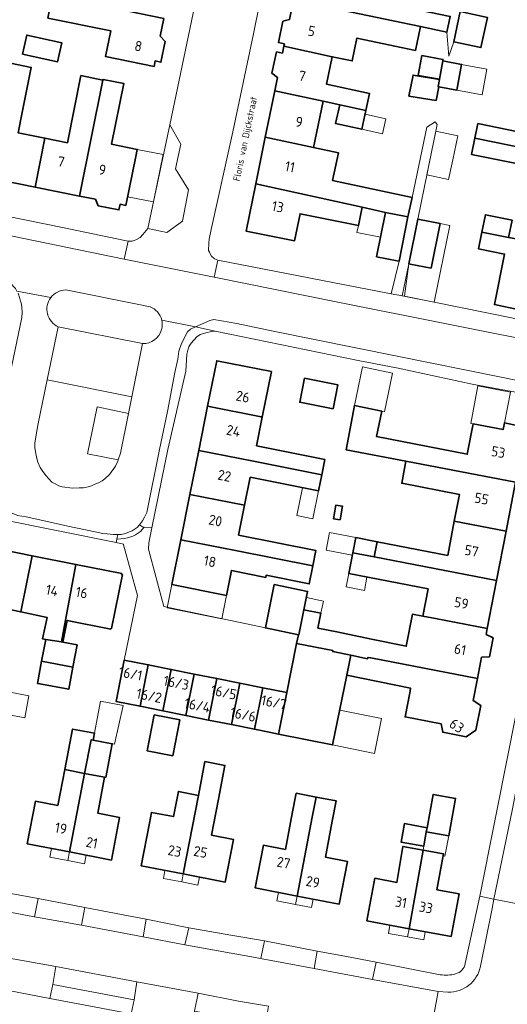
# Model space of a CAD drawing. Header units: metres. Extents: x 149984 to 156489, y 469398 to 478068.
# Tile 202 of 256: x 154143 to 154208, y 471659 to 471790. Entities that reach past the tile are written whole.
import ezdxf
from ezdxf.enums import TextEntityAlignment as Align

# ---------------------------------------------------------------- set-up
doc = ezdxf.new("R2010")
doc.units = ezdxf.units.M
doc.header["$LTSCALE"] = 0.75
for name, color, linetype, lineweight in [('B-WE-GR-BEPLANTING_CULTUUR_HEESTERS-GV', 252, 'Continuous', 18), ('B-WE-OG-BEBOUWING-GV', 6, 'Continuous', 35), ('B-WE-OG-BEBOUWING-T18', 1, 'Continuous', 18), ('B-WE-OG-BEBOUWING_LUIFEL-GV', 6, 'Continuous', 18), ('B-WE-OG-BEBOUWING_OVERBOUWING-GV', 6, 'Continuous', 18), ('B-WE-OG-TERREIN_ERF-GV', 252, 'Continuous', 18), ('B-WE-OG-TOPOGRAFIE-T18', 7, 'Continuous', 18), ('B-WE-VH-OPENVERHARDING_BETONELEMENT-GV', 252, 'Continuous', 18), ('B-WE-VH-OPENVERHARDING_BETONSTRAATSTEEN-GV', 252, 'Continuous', 18), ('B-WE-VH-OPENVERHARDING_STRAATBAKSTEEN-GV', 252, 'Continuous', 18), ('B-WE-VH-OPENVERHARDING_TEGEL-GV', 252, 'Continuous', 18)]:
    doc.layers.add(name, color=color, linetype=linetype, lineweight=lineweight)
doc.styles.add('NLCS-ISO-M500-T18', font='NLCS-ISO.ttf', dxfattribs={"height": 0.9})
doc.styles.add('NLCS-ISO-M750-T18', font='NLCS-ISO.ttf', dxfattribs={"height": 1.35})

msp = doc.modelspace()

# ---------------------------------------------------------------- linework, layer by layer
at = {"layer": 'B-WE-GR-BEPLANTING_CULTUUR_HEESTERS-GV', "flags": 128}
for points in [[(154160.196, 471762.384), (154162.72, 471761.82), (154164.79, 471763.33), (154165.57, 471767.5), (154163.87, 471770.28), (154164.58, 471773.59), (154163.1, 471776.16)], [(154158.347, 471659.887), (154158.711, 471662.274), (154147.977, 471664.301), (154147.564, 471661.944)], [(154166.885, 471660.774), (154166.402, 471658.39), (154175.816, 471656.644), (154176.22, 471659.062), (154172.235, 471659.734)]]:
    msp.add_lwpolyline(points, close=True, dxfattribs=at)
at = {"layer": 'B-WE-GR-BEPLANTING_CULTUUR_HEESTERS-GV'}
for points in [[(154147.289, 471753.189, 0.4795083), (154148.282, 471749.32)], [(154149.296, 471754.217, 0.2322503), (154147.289, 471753.189)], [(154162.031, 471750.211, 0.2443275), (154160.489, 471751.98)], [(154162.011, 471748.948, 0.1266884), (154162.031, 471750.211)], [(154159.494, 471747.079, 0.3455801), (154162.011, 471748.948)]]:
    msp.add_lwpolyline(points, format="xyb", dxfattribs=at)
at = {"layer": 'B-WE-GR-BEPLANTING_CULTUUR_HEESTERS-GV', "flags": 128}
for points in [[(154160.489, 471751.98), (154158.968, 471752.284), (154149.296, 471754.217)], [(154148.282, 471749.32), (154159.494, 471747.079)]]:
    msp.add_lwpolyline(points, dxfattribs=at)
at = {"layer": 'B-WE-OG-BEBOUWING-GV', "flags": 128}
for points in [[(154187.18, 471797.309), (154180.726, 471798.64), (154180.589, 471797.973), (154179.805, 471798.134), (154179.221, 471795.283), (154179.927, 471794.741), (154179.514, 471792.729), (154185.955, 471791.378), (154196.382, 471789.191), (154199.902, 471788.453), (154200.343, 471790.558), (154186.39, 471793.485)], [(154147.489, 471793.215), (154146.905, 471790.333), (154155.255, 471788.641), (154154.562, 471785.221), (154161.01, 471783.913), (154161.155, 471784.628), (154161.929, 471784.471), (154162.49, 471787.235), (154161.826, 471787.931), (154162.301, 471790.274), (154155.851, 471791.583), (154155.839, 471791.523)], [(154179.514, 471792.729), (154178.983, 471790.136), (154178.121, 471789.915), (154177.537, 471787.064), (154178.321, 471786.903), (154178.258, 471786.598), (154184.677, 471785.194), (154187.326, 471784.647), (154187.949, 471787.664), (154195.72, 471786.034), (154196.382, 471789.191), (154185.955, 471791.378)], [(154201.665, 471791.189), (154200.812, 471787.193), (154204.436, 471786.419), (154205.289, 471790.415)], [(154143.549, 471785.541), (154148.202, 471784.53), (154148.752, 471787.061), (154144.099, 471788.071)], [(154178.258, 471786.598), (154178.068, 471785.669), (154177.28, 471785.837), (154176.673, 471782.991), (154177.402, 471782.421), (154177.04, 471780.655), (154183.454, 471779.274), (154185.665, 471778.798), (154189.141, 471778.049), (154189.628, 471780.311), (154183.922, 471781.54), (154184.677, 471785.194)], [(154140.201, 471775.661), (154138.897, 471769.165), (154145.205, 471767.883), (154146.51, 471774.379), (154142.94, 471775.104), (154143.488, 471777.801), (154144.702, 471783.781), (154141.943, 471784.341), (154141.296, 471781.151), (154140.738, 471778.352)], [(154196.108, 471782.712), (154198.908, 471782.2), (154199.352, 471784.63), (154199.39, 471784.84), (154196.591, 471785.352)], [(154199.352, 471784.63), (154198.908, 471782.2), (154198.906, 471782.191), (154198.73, 471781.228), (154198.83, 471781.21), (154201.242, 471780.768), (154201.865, 471784.171)], [(154145.205, 471767.883), (154151.119, 471766.682), (154154.214, 471782.091), (154151.301, 471782.682), (154149.495, 471773.773), (154146.51, 471774.379)], [(154151.119, 471766.682), (154153.221, 471766.255), (154153.596, 471765.392), (154156.351, 471764.834), (154156.504, 471765.589), (154157.26, 471765.436), (154158.576, 471771.929), (154158.77, 471772.888), (154155.378, 471773.576), (154157.01, 471781.626), (154154.234, 471782.189), (154154.214, 471782.091)], [(154198.477, 471779.391), (154198.83, 471781.21), (154198.73, 471781.228), (154198.906, 471782.191), (154195.407, 471782.754), (154194.867, 471779.972)], [(154175.778, 471774.493), (154182.185, 471773.131), (154183.454, 471779.274), (154177.04, 471780.655)], [(154189.141, 471778.049), (154185.665, 471778.798), (154185.131, 471776.315), (154188.607, 471775.567)], [(154213.387, 471772.372), (154220.922, 471770.824), (154221.39, 471773.178), (154221.971, 471776.104), (154222.081, 471776.655), (154214.549, 471778.23), (154213.891, 471774.913), (154210.784, 471775.552), (154210.659, 471774.943), (154204.032, 471776.304), (154203.636, 471774.375)], [(154182.185, 471773.131), (154175.778, 471774.493), (154174.51, 471768.306), (154188.644, 471765.222), (154191.745, 471764.509), (154194.735, 471763.909), (154195.285, 471766.496), (154184.729, 471768.74), (154185.512, 471772.424)], [(154220.922, 471770.824), (154213.387, 471772.372), (154203.636, 471774.375), (154203.194, 471772.222), (154210.463, 471770.729), (154210.326, 471770.063), (154212.827, 471769.549), (154212.225, 471766.512), (154219.75, 471764.924)], [(154174.51, 471768.306), (154173.226, 471762.04), (154179.686, 471760.741), (154180.409, 471764.338), (154188.154, 471762.782), (154188.644, 471765.222)], [(154193.316, 471758.075), (154193.554, 471758.027), (154194.735, 471763.909), (154191.745, 471764.509), (154190.564, 471758.627)], [(154197.832, 471757.087), (154199.024, 471763.018), (154196.026, 471763.622), (154194.833, 471757.691), (154195.016, 471757.654)], [(154204.569, 471761.901), (154208.098, 471761.19), (154208.557, 471763.501), (154205.026, 471764.202)], [(154218.588, 471759.076), (154211.056, 471760.62), (154209.586, 471760.915), (154208.098, 471761.19), (154204.569, 471761.901), (154204.124, 471759.661), (154207.566, 471758.978), (154206.215, 471752.26), (154209.548, 471751.589), (154210.155, 471754.609), (154217.41, 471753.15)], [(154168.13, 471738.784), (154175.218, 471737.331), (154175.384, 471737.29), (154176.601, 471743.353), (154169.335, 471744.806)], [(154184.799, 471738.399), (154185.436, 471741.587), (154181.004, 471742.473), (154180.367, 471739.285)], [(154166.947, 471732.867), (154174.21, 471731.444), (154183.28, 471729.651), (154183.681, 471731.69), (154174.625, 471733.509), (154175.384, 471737.29), (154175.218, 471737.331), (154168.13, 471738.784)], [(154209.017, 471728.663), (154209.37, 471730.492), (154210.335, 471730.321), (154211.299, 471735.769), (154207.573, 471736.568), (154207.376, 471735.649), (154203.387, 471736.42), (154202.606, 471732.373), (154190.575, 471734.731), (154191.252, 471738.114), (154187.651, 471738.849), (154186.519, 471732.982), (154194.475, 471731.455)], [(154174.21, 471731.444), (154166.947, 471732.867), (154165.784, 471727.051), (154173.042, 471725.629), (154173.783, 471729.319), (154182.857, 471727.497), (154183.28, 471729.651)], [(154200.888, 471723.471), (154207.765, 471722.182), (154209.017, 471728.663), (154194.475, 471731.455), (154193.913, 471728.526), (154201.578, 471727.047)], [(154165.784, 471727.051), (154164.575, 471721.007), (154171.826, 471719.574), (154182.102, 471717.543), (154182.51, 471719.576), (154172.241, 471721.639), (154173.042, 471725.629)], [(154184.866, 471723.816), (154185.721, 471723.674), (154186.022, 471725.492), (154185.167, 471725.633)], [(154207.765, 471722.182), (154200.888, 471723.471), (154200.015, 471718.948), (154190.655, 471720.757), (154190.262, 471718.728), (154199.623, 471716.916), (154206.49, 471715.587)], [(154182.102, 471717.543), (154171.826, 471719.574), (154164.575, 471721.007), (154163.388, 471715.075), (154170.632, 471713.627), (154171.296, 471716.935), (154175.836, 471716.024), (154175.891, 471716.298), (154181.621, 471715.148)], [(154190.262, 471718.728), (154190.655, 471720.757), (154187.792, 471721.311), (154187.4, 471719.282)], [(154143.306, 471711.429), (154144.8, 471718.898), (154138.952, 471720.064), (154138.932, 471719.965), (154138.834, 471719.985), (154138.213, 471716.886), (154135.784, 471717.387), (154134.335, 471710.363), (154134.309, 471710.239), (154137.083, 471709.66), (154139.256, 471709.208), (154139.868, 471712.145)], [(154198.392, 471710.536), (154205.258, 471709.209), (154206.49, 471715.587), (154199.623, 471716.916), (154190.262, 471718.728), (154187.4, 471719.282), (154186.868, 471716.53), (154197.415, 471714.491), (154196.714, 471710.86)], [(154150.641, 471717.733), (154144.8, 471718.898), (154143.306, 471711.429), (154146.798, 471710.702), (154146.203, 471707.844), (154146.614, 471707.757), (154148.709, 471707.456), (154149.254, 471710.353)], [(154148.901, 471707.419), (154149.481, 471710.308), (154155.248, 471709.155), (154155.27, 471709.263), (154155.368, 471709.244), (154156.798, 471716.393), (154156.7, 471716.413), (154156.721, 471716.52), (154150.641, 471717.733), (154149.254, 471710.353), (154148.709, 471707.456)], [(154180.176, 471708.407), (154180.24, 471708.394), (154180.917, 471711.719), (154181.413, 471714.152), (154176.966, 471715.058), (154175.795, 471709.307)], [(154205.258, 471709.209), (154198.392, 471710.536), (154196.714, 471710.86), (154195.331, 471711.127), (154194.499, 471706.879), (154189.911, 471707.813), (154185.279, 471708.778), (154182.779, 471709.287), (154183.18, 471711.258), (154180.917, 471711.719), (154180.24, 471708.394), (154180.176, 471708.407), (154179.938, 471707.222), (154184.772, 471706.288), (154184.746, 471706.159), (154187.152, 471705.669), (154189.382, 471705.215), (154189.418, 471705.392), (154189.789, 471705.32), (154203.977, 471702.581), (154204.525, 471705.418), (154205.558, 471705.479), (154206.041, 471707.98), (154205.111, 471708.45)], [(154150.232, 471704.111), (154150.788, 471707.065), (154148.901, 471707.419), (154148.709, 471707.456), (154146.614, 471707.757), (154146.075, 471704.893)], [(154178.631, 471700.711), (154177.527, 471695.21), (154184.728, 471693.758), (154186.613, 471703.02), (154187.152, 471705.669), (154184.746, 471706.159), (154184.772, 471706.288), (154179.938, 471707.222)], [(154146.075, 471704.893), (154145.52, 471701.94), (154145.851, 471701.878), (154149.677, 471701.159), (154150.232, 471704.111)], [(154157.061, 471705.041), (154155.956, 471699.54), (154159.143, 471698.9), (154160.247, 471704.401)], [(154203.411, 471699.649), (154203.977, 471702.581), (154189.789, 471705.32), (154189.418, 471705.392), (154189.382, 471705.215), (154187.152, 471705.669), (154186.613, 471703.02), (154195.083, 471701.295), (154195.011, 471700.922), (154194.347, 471697.487), (154199.138, 471696.562), (154199.35, 471695.441), (154202.482, 471694.836), (154203.765, 471695.729), (154204.396, 471698.999)], [(154160.902, 471698.547), (154162.183, 471698.29), (154163.287, 471703.791), (154160.247, 471704.401), (154159.143, 471698.9)], [(154162.183, 471698.29), (154165.222, 471697.68), (154166.326, 471703.181), (154163.287, 471703.791)], [(154165.222, 471697.68), (154168.261, 471697.07), (154169.366, 471702.571), (154166.326, 471703.181)], [(154168.261, 471697.07), (154171.301, 471696.46), (154172.405, 471701.961), (154169.366, 471702.571)], [(154175.445, 471701.351), (154172.405, 471701.961), (154171.301, 471696.46), (154174.34, 471695.85)], [(154175.445, 471701.351), (154174.34, 471695.85), (154176.305, 471695.455), (154177.527, 471695.21), (154178.631, 471700.711)], [(154163.499, 471692.297), (154164.452, 471697.076), (154161.043, 471697.756), (154160.09, 471692.977)], [(154151.792, 471689.975), (154152.656, 471694.458), (154152.905, 471694.41), (154153.079, 471695.311), (154150.181, 471695.87), (154149.142, 471690.486)], [(154154.441, 471689.464), (154154.583, 471689.437), (154155.448, 471693.919), (154152.905, 471694.41), (154152.656, 471694.458), (154151.792, 471689.975)], [(154164.884, 471676.616), (154170.475, 471675.534), (154171.569, 471681.19), (154168.635, 471681.781), (154169.554, 471686.549), (154170.42, 471691.038), (154167.766, 471691.55), (154166.9, 471687.061)], [(154151.792, 471689.975), (154149.142, 471690.486), (154148.222, 471685.717), (154145.267, 471686.277), (154144.173, 471680.621), (154149.76, 471679.541)], [(154149.76, 471679.541), (154155.346, 471678.461), (154156.439, 471684.116), (154153.522, 471684.695), (154154.441, 471689.464), (154151.792, 471689.975)], [(154166.9, 471687.061), (154164.245, 471687.573), (154163.604, 471684.248), (154160.656, 471684.798), (154160.386, 471683.352), (154159.293, 471677.697), (154164.884, 471676.616)], [(154180.028, 471673.687), (154182.032, 471684.143), (154182.546, 471686.825), (154179.894, 471687.337), (154179.377, 471684.655), (154178.457, 471679.886), (154175.535, 471680.422), (154174.442, 471674.767)], [(154182.032, 471684.143), (154180.028, 471673.687), (154185.614, 471672.607), (154186.708, 471678.262), (154183.767, 471678.863), (154184.687, 471683.631), (154185.204, 471686.313), (154182.546, 471686.825)], [(154197.274, 471682.76), (154197.175, 471682.22), (154200.145, 471681.675), (154201.056, 471686.642), (154198.086, 471687.187)], [(154197.175, 471682.22), (154197.274, 471682.76), (154194.275, 471683.313), (154193.824, 471680.855), (154196.824, 471680.305)], [(154196.766, 471679.774), (154194.07, 471680.27), (154193.259, 471675.495), (154190.339, 471676.035), (154189.292, 471670.382), (154194.887, 471669.346)], [(154194.887, 471669.346), (154200.481, 471668.309), (154201.528, 471673.963), (154198.579, 471674.509), (154199.462, 471679.278), (154196.766, 471679.774)]]:
    msp.add_lwpolyline(points, close=True, dxfattribs=at)
at = {"layer": 'B-WE-OG-BEBOUWING_LUIFEL-GV', "flags": 128}
for points in [[(154201.242, 471780.768), (154204.595, 471780.154), (154205.218, 471783.557), (154201.865, 471784.171)], [(154188.607, 471775.567), (154191.371, 471774.972), (154191.796, 471776.951), (154189.033, 471777.545)], [(154160.937, 471765.895), (154162.213, 471772.19), (154158.77, 471772.888), (154157.494, 471766.592)], [(154188.154, 471762.782), (154187.964, 471761.837), (154191.083, 471761.211), (154191.745, 471764.509), (154188.644, 471765.222)], [(154194.833, 471757.691), (154193.98, 471753.423), (154198.229, 471752.573), (154200.278, 471762.766), (154199.024, 471763.018), (154197.832, 471757.087)], [(154187.651, 471738.849), (154191.63, 471738.037), (154192.676, 471743.162), (154188.697, 471743.974)], [(154207.573, 471736.568), (154208.361, 471740.645), (154204.034, 471741.482), (154203.067, 471736.482), (154207.376, 471735.649)], [(154182.857, 471727.497), (154180.732, 471727.924), (154179.99, 471724.232), (154182.116, 471723.805)], [(154187.792, 471721.311), (154184.328, 471721.981), (154183.873, 471719.626), (154187.337, 471718.957)], [(154186.868, 471716.53), (154186.524, 471714.753), (154188.949, 471714.284), (154189.292, 471716.061)], [(154163.388, 471715.075), (154162.77, 471711.982), (154170.014, 471710.534), (154170.632, 471713.627)], [(154183.18, 471711.258), (154183.508, 471712.869), (154181.245, 471713.33), (154181.141, 471712.819), (154180.917, 471711.719)], [(154152.905, 471694.41), (154155.448, 471693.919), (154155.769, 471693.848), (154156.901, 471698.982), (154153.9, 471699.562)], [(154184.728, 471693.758), (154190.283, 471692.627), (154191.225, 471697.258), (154185.671, 471698.389)], [(154197.175, 471682.22), (154196.824, 471680.305), (154196.766, 471679.774), (154199.462, 471679.278), (154199.416, 471679.027), (154199.651, 471678.984), (154200.145, 471681.675)], [(154149.76, 471679.541), (154147.397, 471679.998), (154147.176, 471678.861), (154149.538, 471678.401)], [(154149.76, 471679.541), (154149.538, 471678.401), (154151.754, 471677.973), (154151.974, 471679.113)], [(154164.884, 471676.616), (154162.453, 471677.086), (154162.247, 471676.019), (154164.678, 471675.55)], [(154164.884, 471676.616), (154164.678, 471675.55), (154166.82, 471675.136), (154167.026, 471676.202)], [(154180.028, 471673.687), (154177.541, 471674.168), (154177.326, 471673.053), (154179.813, 471672.573)], [(154180.028, 471673.687), (154179.813, 471672.573), (154181.935, 471672.162), (154182.15, 471673.277)], [(154194.887, 471669.346), (154192.335, 471669.819), (154192.136, 471668.713), (154194.69, 471668.253)], [(154194.887, 471669.346), (154194.69, 471668.253), (154196.848, 471667.864), (154197.043, 471668.946)]]:
    msp.add_lwpolyline(points, close=True, dxfattribs=at)
at = {"layer": 'B-WE-OG-BEBOUWING_OVERBOUWING-GV', "flags": 128}
for points in [[(154197.242, 471769.502), (154200.141, 471768.902), (154200.676, 471771.491), (154201.341, 471774.706), (154198.442, 471775.305)], [(154139.232, 471698.244), (154143.825, 471697.378), (154144.374, 471700.288), (154139.781, 471701.154)]]:
    msp.add_lwpolyline(points, close=True, dxfattribs=at)
at = {"layer": 'B-WE-OG-TERREIN_ERF-GV', "flags": 128}
for points in [[(154123.994, 471767.536), (154148.85, 471762.51), (154157.15, 471760.77), (154157.57, 471760.71), (154158.09, 471760.7), (154158.35, 471760.76), (154158.59, 471760.86), (154159.17, 471761.17), (154159.54, 471761.59), (154160.196, 471762.384), (154163.1, 471776.16), (154173.63, 471826.62)], [(154178.145, 471807.75), (154174.2, 471788.23), (154171.49, 471775.21), (154168.6, 471762.24), (154168.35, 471760.96), (154168.27, 471760.42), (154168.26, 471759.46), (154168.38, 471759.24), (154168.48, 471759), (154168.64, 471758.69), (154169.03, 471758.35), (154169.47, 471758.15), (154192.52, 471753.702), (154193.554, 471758.027), (154193.316, 471758.075), (154190.564, 471758.627), (154191.745, 471764.509), (154188.644, 471765.222), (154188.154, 471762.782), (154180.409, 471764.338), (154179.686, 471760.741), (154173.226, 471762.04), (154174.51, 471768.306), (154175.778, 471774.493), (154177.04, 471780.655), (154177.402, 471782.421), (154176.673, 471782.991), (154177.28, 471785.837), (154178.068, 471785.669), (154178.258, 471786.598), (154178.321, 471786.903), (154177.537, 471787.064), (154178.121, 471789.915), (154178.983, 471790.136)], [(154162.301, 471790.274), (154161.826, 471787.931), (154162.49, 471787.235), (154161.929, 471784.471), (154161.155, 471784.628), (154161.01, 471783.913), (154154.562, 471785.221), (154155.255, 471788.641), (154146.905, 471790.333)], [(154205.289, 471790.415), (154204.436, 471786.419), (154200.812, 471787.193), (154200.172, 471785.253), (154199.902, 471788.453), (154196.382, 471789.191), (154195.72, 471786.034), (154187.949, 471787.664), (154187.326, 471784.647), (154184.677, 471785.194), (154183.922, 471781.54), (154189.628, 471780.311), (154189.141, 471778.049), (154188.607, 471775.567), (154185.131, 471776.315), (154185.665, 471778.798), (154183.454, 471779.274), (154182.185, 471773.131), (154185.512, 471772.424), (154184.729, 471768.74), (154195.285, 471766.496), (154197.24, 471775.848), (154198.346, 471776.567), (154198.623, 471776.18), (154196.026, 471763.622), (154199.024, 471763.018), (154197.832, 471757.087), (154195.016, 471757.654), (154194.833, 471757.691), (154194.276, 471753.371), (154208.95, 471750.41)], [(154141.943, 471784.341), (154144.702, 471783.781), (154143.488, 471777.801), (154142.94, 471775.104), (154146.51, 471774.379), (154149.495, 471773.773), (154151.301, 471782.682), (154154.214, 471782.091), (154154.234, 471782.189), (154157.01, 471781.626), (154155.378, 471773.576), (154158.77, 471772.888), (154158.576, 471771.929), (154157.26, 471765.436), (154156.504, 471765.589), (154156.351, 471764.834), (154153.596, 471765.392), (154153.221, 471766.255), (154151.119, 471766.682), (154145.205, 471767.883), (154138.897, 471769.165)], [(154210.463, 471770.729), (154203.194, 471772.222), (154203.636, 471774.375), (154204.032, 471776.304), (154210.659, 471774.943)], [(154209.548, 471751.589), (154206.215, 471752.26), (154207.566, 471758.978), (154204.124, 471759.661), (154204.569, 471761.901), (154205.026, 471764.202), (154208.557, 471763.501)], [(154212.89, 471739.9), (154203.28, 471741.71), (154193.419, 471743.829), (154188.14, 471744.83), (154169.12, 471748.75), (154168.62, 471748.67), (154167.87, 471748.52), (154167.15, 471748.29), (154166.69, 471747.97), (154165.96, 471747.14), (154165.76, 471746.86), (154165.64, 471746.66), (154165.49, 471746.22), (154165.37, 471745.68), (154165.21, 471743.4), (154162.83, 471733), (154160.733, 471722.622), (154160.459, 471721.267), (154160.33, 471720.63), (154160.29, 471719.75), (154162.3, 471712.17), (154175.795, 471709.307), (154176.966, 471715.058), (154181.413, 471714.152), (154180.917, 471711.719), (154183.18, 471711.258), (154182.779, 471709.287), (154185.279, 471708.778), (154189.911, 471707.813), (154194.499, 471706.879), (154195.331, 471711.127), (154196.714, 471710.86), (154197.415, 471714.491), (154186.868, 471716.53), (154187.4, 471719.282), (154187.792, 471721.311), (154190.655, 471720.757), (154200.015, 471718.948), (154200.888, 471723.471), (154201.578, 471727.047), (154193.913, 471728.526), (154194.475, 471731.455), (154186.519, 471732.982), (154187.651, 471738.849), (154191.252, 471738.114), (154190.575, 471734.731), (154202.606, 471732.373), (154203.387, 471736.42), (154207.376, 471735.649), (154207.573, 471736.568), (154211.299, 471735.769)], [(154209.017, 471728.663), (154207.765, 471722.182), (154206.49, 471715.587), (154205.258, 471709.209), (154205.111, 471708.45), (154206.041, 471707.98), (154205.558, 471705.479), (154204.525, 471705.418), (154203.977, 471702.581)], [(154203.977, 471702.581), (154203.411, 471699.649), (154204.396, 471698.999), (154203.765, 471695.729), (154202.482, 471694.836), (154199.35, 471695.441), (154199.138, 471696.562), (154194.347, 471697.487), (154195.011, 471700.922), (154195.083, 471701.295), (154186.613, 471703.02), (154184.728, 471693.758), (154177.527, 471695.21), (154176.305, 471695.455), (154174.34, 471695.85), (154171.301, 471696.46), (154168.261, 471697.07), (154165.222, 471697.68), (154162.183, 471698.29), (154160.902, 471698.547), (154159.143, 471698.9), (154155.956, 471699.54), (154157.061, 471705.041), (154158.82, 471713.62), (154156.972, 471720.332), (154156.94, 471720.45), (154155.97, 471720.645), (154140.567, 471723.746)], [(154138.952, 471720.064), (154144.8, 471718.898), (154150.641, 471717.733), (154156.721, 471716.52), (154156.7, 471716.413), (154156.798, 471716.393), (154155.368, 471709.244), (154155.27, 471709.263), (154155.248, 471709.155), (154149.481, 471710.308), (154148.901, 471707.419), (154150.788, 471707.065), (154150.232, 471704.111), (154149.677, 471701.159), (154145.851, 471701.878), (154145.52, 471701.94), (154146.075, 471704.893), (154146.614, 471707.757), (154146.203, 471707.844), (154146.798, 471710.702), (154143.306, 471711.429), (154139.868, 471712.145)], [(154202.351, 471664.736), (154204.278, 471673.658), (154208.191, 471693.253)], [(154140.993, 471674.192), (154145.626, 471673.357), (154151.801, 471672.166), (154155.969, 471671.377), (154159.956, 471670.622), (154165.621, 471669.471), (154171.187, 471668.498), (154175.668, 471667.715), (154182.68, 471666.367), (154186.358, 471665.675), (154190.494, 471664.897), (154199.022, 471663.227)], [(154157.979, 471658.053), (154147.155, 471660.057), (154140.468, 471661.374)]]:
    msp.add_lwpolyline(points, dxfattribs=at)
for points in [[(154143.549, 471785.541), (154144.099, 471788.071), (154148.752, 471787.061), (154148.202, 471784.53)], [(154198.908, 471782.2), (154196.108, 471782.712), (154196.591, 471785.352), (154199.39, 471784.84), (154199.352, 471784.63), (154201.865, 471784.171), (154201.242, 471780.768), (154198.83, 471781.21), (154198.477, 471779.391), (154194.867, 471779.972), (154195.407, 471782.754), (154198.906, 471782.191)], [(154164.575, 471721.007), (154165.784, 471727.051), (154166.947, 471732.867), (154168.13, 471738.784), (154169.335, 471744.806), (154176.601, 471743.353), (154175.384, 471737.29), (154174.625, 471733.509), (154183.681, 471731.69), (154183.28, 471729.651), (154182.857, 471727.497), (154173.783, 471729.319), (154173.042, 471725.629), (154172.241, 471721.639), (154182.51, 471719.576), (154182.102, 471717.543), (154181.621, 471715.148), (154175.891, 471716.298), (154175.836, 471716.024), (154171.296, 471716.935), (154170.632, 471713.627), (154163.388, 471715.075)], [(154184.799, 471738.399), (154180.367, 471739.285), (154181.004, 471742.473), (154185.436, 471741.587)], [(154184.866, 471723.816), (154185.167, 471725.633), (154186.022, 471725.492), (154185.721, 471723.674)], [(154163.499, 471692.297), (154160.09, 471692.977), (154161.043, 471697.756), (154164.452, 471697.076)], [(154154.583, 471689.437), (154154.441, 471689.464), (154153.522, 471684.695), (154156.439, 471684.116), (154155.346, 471678.461), (154149.76, 471679.541), (154144.173, 471680.621), (154145.267, 471686.277), (154148.222, 471685.717), (154149.142, 471690.486), (154150.181, 471695.87), (154153.079, 471695.311), (154152.905, 471694.41), (154155.448, 471693.919)], [(154166.9, 471687.061), (154167.766, 471691.55), (154170.42, 471691.038), (154169.554, 471686.549), (154168.635, 471681.781), (154171.569, 471681.19), (154170.475, 471675.534), (154164.884, 471676.616), (154159.293, 471677.697), (154160.386, 471683.352), (154160.656, 471684.798), (154163.604, 471684.248), (154164.245, 471687.573)], [(154180.028, 471673.687), (154174.442, 471674.767), (154175.535, 471680.422), (154178.457, 471679.886), (154179.377, 471684.655), (154179.894, 471687.337), (154182.546, 471686.825), (154185.204, 471686.313), (154184.687, 471683.631), (154183.767, 471678.863), (154186.708, 471678.262), (154185.614, 471672.607)], [(154196.824, 471680.305), (154193.824, 471680.855), (154194.275, 471683.313), (154197.274, 471682.76), (154198.086, 471687.187), (154201.056, 471686.642), (154200.145, 471681.675), (154197.175, 471682.22)], [(154196.766, 471679.774), (154199.462, 471679.278), (154198.579, 471674.509), (154201.528, 471673.963), (154200.481, 471668.309), (154194.887, 471669.346), (154189.292, 471670.382), (154190.339, 471676.035), (154193.259, 471675.495), (154194.07, 471680.27)]]:
    msp.add_lwpolyline(points, close=True, dxfattribs=at)
at = {"layer": 'B-WE-OG-TERREIN_ERF-GV'}
for points in [[(154201.049, 471663.339, 0.2975272), (154202.351, 471664.736)], [(154199.022, 471663.227, 0.1115088), (154201.049, 471663.339)]]:
    msp.add_lwpolyline(points, format="xyb", dxfattribs=at)
at = {"layer": 'B-WE-VH-OPENVERHARDING_BETONELEMENT-GV', "flags": 128}
msp.add_lwpolyline([(154157.758, 471722.052), (154157.214, 471721.852), (154156.643, 471721.725), (154156.19, 471721.698), (154156.068, 471721.115), (154157.085, 471721.176), (154157.656, 471721.303), (154158.2, 471721.503), (154158.544, 471721.675), (154159.187, 471722.11), (154159.709, 471722.703), (154159.47, 471722.722), (154159.063, 471723.021), (154158.745, 471722.659), (154158.102, 471722.224)], close=True, dxfattribs=at)
at = {"layer": 'B-WE-VH-OPENVERHARDING_BETONSTRAATSTEEN-GV', "flags": 128}
for points in [[(154172.405, 471701.961), (154175.445, 471701.351), (154178.631, 471700.711), (154179.938, 471707.222), (154180.176, 471708.407), (154175.795, 471709.307), (154162.3, 471712.17), (154160.29, 471719.75), (154160.33, 471720.63), (154160.459, 471721.267), (154160.733, 471722.622), (154159.709, 471722.703), (154159.187, 471722.11), (154158.544, 471721.675), (154158.2, 471721.503), (154157.656, 471721.303), (154157.085, 471721.176), (154156.068, 471721.115), (154155.97, 471720.645), (154156.94, 471720.45), (154156.972, 471720.332), (154158.82, 471713.62), (154157.061, 471705.041), (154160.247, 471704.401), (154163.287, 471703.791), (154166.326, 471703.181), (154169.366, 471702.571)], [(154140.993, 471674.192), (154137.089, 471674.896), (154136.631, 471672.494), (154145.118, 471670.912), (154145.626, 471673.357)], [(154151.801, 471672.166), (154151.357, 471669.801), (154159.546, 471668.26), (154159.956, 471670.622), (154155.969, 471671.377)], [(154165.108, 471667.182), (154175.197, 471665.372), (154175.668, 471667.715), (154171.187, 471668.498), (154165.621, 471669.471)], [(154147.977, 471664.301), (154141.267, 471665.529), (154140.85, 471663.232), (154140.468, 471661.374), (154147.155, 471660.057), (154147.564, 471661.944)], [(154182.68, 471666.367), (154182.26, 471664.076), (154190.027, 471662.608), (154190.494, 471664.897), (154186.358, 471665.675)], [(154166.402, 471658.39), (154166.885, 471660.774), (154158.711, 471662.274), (154158.347, 471659.887), (154157.979, 471658.053), (154166.026, 471656.555)]]:
    msp.add_lwpolyline(points, close=True, dxfattribs=at)
at = {"layer": 'B-WE-VH-OPENVERHARDING_STRAATBAKSTEEN-GV', "flags": 128}
for points in [[(154209.253, 471688.523), (154208.642, 471685.268), (154206.159, 471673.278), (154211.081, 471672.283), (154214.332, 471688.147), (154223.199, 471731.531), (154223.867, 471734.713), (154226.865, 471749.565), (154231.447, 471771.916), (154242.626, 471826.731), (154235.096, 471828.291), (154233.485, 471821.34)], [(154173.63, 471826.62), (154163.1, 471776.16), (154164.58, 471773.59), (154163.87, 471770.28), (154165.57, 471767.5), (154164.79, 471763.33), (154162.72, 471761.82), (154160.196, 471762.384), (154159.54, 471761.59), (154159.17, 471761.17), (154158.59, 471760.86), (154158.35, 471760.76), (154158.09, 471760.7), (154157.57, 471760.71), (154157.045, 471758.302), (154168.996, 471755.901), (154169.47, 471758.15), (154169.03, 471758.35), (154168.64, 471758.69), (154168.48, 471759), (154168.38, 471759.24), (154168.26, 471759.46), (154168.27, 471760.42), (154168.35, 471760.96), (154168.6, 471762.24), (154171.49, 471775.21), (154174.2, 471788.23), (154178.145, 471807.75)], [(154214.5, 471746.8), (154185.41, 471752.6), (154168.996, 471755.901), (154157.045, 471758.302), (154106.465, 471768.708), (154105.38, 471763.244), (154106.721, 471762.992), (154115.05, 471761.251), (154123.305, 471759.594), (154130.29, 471758.15), (154137.88, 471756.63), (154140.24, 471756.13), (154140.85, 471755.88), (154141.53, 471755.51), (154141.87, 471755.19), (154142.6, 471754.39), (154142.793, 471754.053)], [(154142.96, 471753.76), (154143.17, 471753.06), (154143.25, 471752.74), (154143.4, 471752.3), (154143.46, 471751.92), (154143.49, 471751.2), (154143.43, 471750.54), (154140.74, 471737.56)], [(154142.793, 471754.053), (154147.289, 471753.189)], [(154147.289, 471753.189), (154142.793, 471754.053)], [(154149.296, 471754.217), (154158.968, 471752.284), (154160.489, 471751.98)], [(154142.868, 471724.263), (154144.019, 471724.064), (154146.629, 471723.484), (154149.574, 471722.831), (154153.181, 471722.061), (154154.214, 471721.87), (154154.767, 471721.789), (154155.583, 471721.734), (154156.19, 471721.698), (154156.643, 471721.725), (154157.214, 471721.852), (154157.758, 471722.052), (154158.102, 471722.224), (154158.745, 471722.659), (154159.063, 471723.021), (154159.47, 471723.538), (154159.724, 471724.009), (154160.035, 471724.639), (154161.73, 471733), (154162.78, 471738.07), (154163.79, 471743.26), (154164.19, 471745.03), (154164.3, 471746.09), (154164.62, 471746.97), (154165.09, 471747.98), (154165.46, 471748.64), (154165.84, 471749), (154166.499, 471749.29), (154162.031, 471750.211)], [(154159.494, 471747.079), (154158.06, 471740.024), (154157.609, 471737.8), (154156.57, 471732.53), (154156.261, 471731.645), (154156.19, 471731.44), (154155.87, 471730.78), (154155.1, 471729.68), (154154.46, 471729.11), (154154.12, 471728.83), (154153.73, 471728.64), (154153.19, 471728.42), (154152.47, 471728.08), (154151.63, 471727.91), (154151.08, 471727.92), (154150.19, 471727.89), (154148.81, 471728.07), (154148.37, 471728.2), (154147.97, 471728.4), (154147.45, 471728.69), (154146.62, 471729.55), (154146.14, 471730.22), (154145.87, 471730.64), (154145.59, 471731.32), (154145.42, 471731.82), (154145.32, 471732.48), (154145.17, 471733.24), (154145.19, 471733.87), (154145.34, 471734.98), (154145.62, 471736.46), (154146.823, 471742.27), (154148.282, 471749.32)], [(154162.031, 471750.211), (154166.499, 471749.29), (154168.43, 471750.14), (154168.97, 471750.27), (154172, 471749.77), (154176.85, 471748.73), (154193.29, 471745.39), (154206.89, 471742.67), (154214.04, 471741.21)], [(154210.913, 471671.032), (154210.919, 471671.079), (154211.081, 471672.283), (154206.159, 471673.278), (154205.902, 471672.01), (154204.356, 471664.372)], [(154197.665, 471655.181), (154198.742, 471661.014), (154190.027, 471662.608), (154182.26, 471664.076), (154175.39, 471665.351), (154175.197, 471665.372), (154165.108, 471667.182), (154159.546, 471668.26), (154151.357, 471669.801), (154145.118, 471670.912), (154136.631, 471672.494)], [(154141.267, 471665.529), (154147.977, 471664.301), (154158.711, 471662.274), (154166.885, 471660.774), (154172.235, 471659.734), (154176.22, 471659.062)], [(154200.027, 471660.921), (154198.742, 471661.014), (154197.665, 471655.181), (154198.145, 471655.033), (154198.917, 471654.82)]]:
    msp.add_lwpolyline(points, dxfattribs=at)
at = {"layer": 'B-WE-VH-OPENVERHARDING_STRAATBAKSTEEN-GV'}
for points in [[(154148.282, 471749.32, -0.4795083), (154147.289, 471753.189)], [(154147.289, 471753.189, -0.2322503), (154149.296, 471754.217)], [(154160.489, 471751.98, -0.2443275), (154162.031, 471750.211)], [(154162.031, 471750.211, -0.1266884), (154162.011, 471748.948)], [(154162.011, 471748.948, -0.3455801), (154159.494, 471747.079)], [(154204.356, 471664.372, -0.3745379), (154200.027, 471660.921)]]:
    msp.add_lwpolyline(points, format="xyb", dxfattribs=at)
at = {"layer": 'B-WE-VH-OPENVERHARDING_STRAATBAKSTEEN-GV', "flags": 128}
msp.add_lwpolyline([(154146.823, 471742.27), (154158.06, 471740.024), (154159.494, 471747.079), (154148.282, 471749.32)], close=True, dxfattribs=at)
at = {"layer": 'B-WE-VH-OPENVERHARDING_TEGEL-GV', "flags": 128}
for points in [[(154200.343, 471790.558), (154199.902, 471788.453), (154200.172, 471785.253), (154200.812, 471787.193), (154201.665, 471791.189)], [(154140.74, 471737.56), (154143.43, 471750.54), (154143.49, 471751.2), (154143.46, 471751.92), (154143.4, 471752.3), (154143.25, 471752.74), (154143.17, 471753.06), (154142.96, 471753.76)], [(154214.04, 471741.21), (154206.89, 471742.67), (154193.29, 471745.39), (154176.85, 471748.73), (154172, 471749.77), (154168.97, 471750.27), (154168.43, 471750.14), (154166.499, 471749.29), (154169.12, 471748.75), (154188.14, 471744.83), (154193.419, 471743.829), (154203.28, 471741.71), (154212.89, 471739.9)], [(154217.306, 471739.614), (154216.939, 471737.732), (154208.191, 471693.253), (154204.278, 471673.658), (154206.159, 471673.278), (154208.642, 471685.268)], [(154204.356, 471664.372), (154205.902, 471672.01), (154206.159, 471673.278), (154204.278, 471673.658), (154202.351, 471664.736)], [(154199.022, 471663.227), (154190.494, 471664.897), (154190.027, 471662.608), (154198.742, 471661.014), (154200.027, 471660.921)]]:
    msp.add_lwpolyline(points, dxfattribs=at)
for points in [[(154192.52, 471753.702), (154194.276, 471753.371), (154194.833, 471757.691), (154196.026, 471763.622), (154198.623, 471776.18), (154198.346, 471776.567), (154197.24, 471775.848), (154195.285, 471766.496), (154194.735, 471763.909), (154193.554, 471758.027)], [(154106.843, 471770.924), (154106.465, 471768.708), (154157.045, 471758.302), (154157.57, 471760.71), (154157.15, 471760.77), (154148.85, 471762.51), (154123.994, 471767.536), (154120.996, 471768.146), (154110.03, 471770.38)], [(154194.276, 471753.371), (154192.52, 471753.702), (154169.47, 471758.15), (154168.996, 471755.901), (154185.41, 471752.6), (154214.5, 471746.8), (154215.34, 471746.6), (154215.78, 471746.53), (154216.14, 471746.51), (154216.62, 471746.57), (154217.02, 471746.6), (154218.18, 471746.93), (154218.74, 471747.057), (154219.48, 471751), (154219.21, 471750.35), (154219.01, 471750.1), (154218.69, 471749.87), (154217.36, 471749.14), (154216.9, 471749.02), (154216, 471749.03), (154215.7, 471749.11), (154214.96, 471749.22), (154208.95, 471750.41)], [(154169.12, 471748.75), (154166.499, 471749.29), (154165.84, 471749), (154165.46, 471748.64), (154165.09, 471747.98), (154164.62, 471746.97), (154164.3, 471746.09), (154164.19, 471745.03), (154163.79, 471743.26), (154162.78, 471738.07), (154161.73, 471733), (154160.035, 471724.639), (154159.724, 471724.009), (154159.47, 471723.538), (154159.063, 471723.021), (154159.47, 471722.722), (154159.709, 471722.703), (154160.733, 471722.622), (154162.83, 471733), (154165.21, 471743.4), (154165.37, 471745.68), (154165.49, 471746.22), (154165.64, 471746.66), (154165.76, 471746.86), (154165.96, 471747.14), (154166.69, 471747.97), (154167.15, 471748.29), (154167.87, 471748.52), (154168.62, 471748.67)], [(154158.06, 471740.024), (154146.823, 471742.27), (154145.62, 471736.46), (154145.34, 471734.98), (154145.19, 471733.87), (154145.17, 471733.24), (154145.32, 471732.48), (154145.42, 471731.82), (154145.59, 471731.32), (154145.87, 471730.64), (154146.14, 471730.22), (154146.62, 471729.55), (154147.45, 471728.69), (154147.97, 471728.4), (154148.37, 471728.2), (154148.81, 471728.07), (154150.19, 471727.89), (154151.08, 471727.92), (154151.63, 471727.91), (154152.47, 471728.08), (154153.19, 471728.42), (154153.73, 471728.64), (154154.12, 471728.83), (154154.46, 471729.11), (154155.1, 471729.68), (154155.87, 471730.78), (154156.19, 471731.44), (154156.261, 471731.645), (154152.159, 471732.419), (154153.442, 471738.683), (154157.609, 471737.8)], [(154157.609, 471737.8), (154153.442, 471738.683), (154152.159, 471732.419), (154156.261, 471731.645), (154156.57, 471732.53)], [(154142.868, 471724.263), (154142.378, 471724.453), (154141.554, 471724.761), (154140.847, 471725.196), (154140.717, 471724.525), (154140.567, 471723.746), (154155.97, 471720.645), (154156.068, 471721.115), (154156.19, 471721.698), (154155.583, 471721.734), (154154.767, 471721.789), (154154.214, 471721.87), (154153.181, 471722.061), (154149.574, 471722.831), (154146.629, 471723.484), (154144.019, 471724.064)], [(154151.357, 471669.801), (154151.801, 471672.166), (154145.626, 471673.357), (154145.118, 471670.912)], [(154165.108, 471667.182), (154165.621, 471669.471), (154159.956, 471670.622), (154159.546, 471668.26)], [(154175.668, 471667.715), (154175.197, 471665.372), (154175.39, 471665.351), (154182.26, 471664.076), (154182.68, 471666.367)], [(154158.347, 471659.887), (154147.564, 471661.944), (154147.155, 471660.057), (154157.979, 471658.053)]]:
    msp.add_lwpolyline(points, close=True, dxfattribs=at)
at = {"layer": 'B-WE-VH-OPENVERHARDING_TEGEL-GV'}
for points in [[(154200.027, 471660.921, 0.3745379), (154204.356, 471664.372)], [(154202.351, 471664.736, -0.2975272), (154201.049, 471663.339)], [(154201.049, 471663.339, -0.1115088), (154199.022, 471663.227)]]:
    msp.add_lwpolyline(points, format="xyb", dxfattribs=at)

# ---------------------------------------------------------------- texts
at = {"layer": 'B-WE-OG-BEBOUWING-T18', "style": 'NLCS-ISO-M750-T18'}
for s, rotation, p in [('5', 348.5, (154181.935, 471788.604)), ('8', 348.6, (154158.925, 471786.61)), ('7', 348, (154180.688, 471782.64)), ('9', 348.5, (154180.279, 471776.533)), ('7', 348.6, (154148.663, 471771.262)), ('11', 348.5, (154179.059, 471770.578)), ('9', 348.6, (154154.139, 471770.174)), ('13', 348.7, (154177.456, 471765.269)), ('26', 348.7, (154172.807, 471740.033)), ('24', 348.7, (154171.551, 471735.49)), ('53', 349.2, (154206.736, 471732.665)), ('22', 348.7, (154170.359, 471729.528)), ('55', 349.1, (154204.521, 471726.479)), ('20', 348.7, (154169.166, 471723.567)), ('57', 349.1, (154203.181, 471719.545)), ('18', 348.7, (154168.429, 471718.146)), ('14', 348.7, (154147.459, 471714.289)), ('16', 348.7, (154151.401, 471714.003)), ('59', 349.1, (154201.841, 471712.61)), ('61', 349.1, (154201.672, 471706.45)), ('16/1', 348.7, (154157.88, 471703.233)), ('16/3', 348.7, (154163.95, 471702.015)), ('16/2', 348.7, (154160.351, 471700.3)), ('16/5', 348.7, (154170.256, 471700.749)), ('16/4', 348.7, (154166.758, 471699.015)), ('16/7', 348.7, (154176.934, 471699.409)), ('16/6', 348.7, (154172.829, 471697.796)), ('63', 326.6, (154201.22, 471696.302)), ('19', 349.1, (154148.646, 471682.682)), ('21', 348.8, (154152.756, 471680.769)), ('23', 349.1, (154163.747, 471679.662)), ('25', 349.1, (154167.177, 471679.546)), ('27', 349.1, (154178.215, 471678.112)), ('29', 349.1, (154182.111, 471675.559)), ('31', 349.6, (154193.817, 471672.849)), ('33', 349.6, (154197.126, 471672.162))]:
    msp.add_text(s, height=1.35, rotation=rotation, dxfattribs=at).set_placement(p, align=Align.MIDDLE)
at = {"layer": 'B-WE-OG-TOPOGRAFIE-T18', "style": 'NLCS-ISO-M500-T18'}
msp.add_text('Floris van Dijckstraat', height=0.9, rotation=78.2, dxfattribs=at).set_placement((154173.238, 471774.263), align=Align.MIDDLE)

doc.saveas('drawing.dxf')
